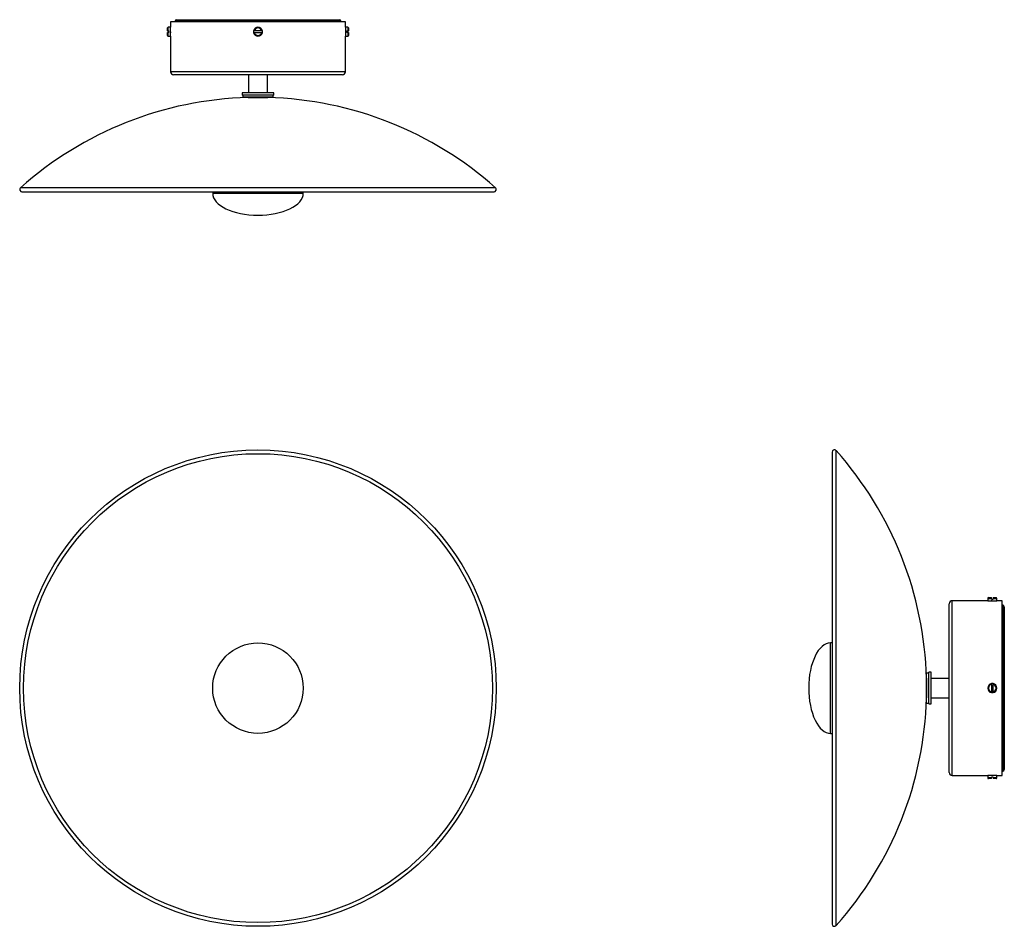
# Model space of a CAD drawing. Header units: millimetres. Extents: x -46 to 607, y -257 to 344.
import ezdxf

# ---------------------------------------------------------------- set-up
doc = ezdxf.new("R2010")
doc.units = ezdxf.units.MM

msp = doc.modelspace()

# ---------------------------------------------------------------- linework, layer by layer
at = {"color": 7, "linetype": 'Continuous', "lineweight": 25}
for p, q in [((54.41, 342.8), (54.41, 339.3)), ((112.41, 342.8), (54.41, 342.8)), ((57.41, 343.3), (57.41, 342.8)), ((58.41, 344.3), (166.41, 344.3)), ((170.41, 342.8), (112.41, 342.8)), ((167.41, 342.8), (167.41, 343.3)), ((170.41, 339.3), (170.41, 342.8)), ((52.41, 336.8), (52.41, 338.8)), ((52.41, 333.8), (52.41, 335.8)), ((54.41, 339.3), (52.91, 339.3)), ((52.91, 336.8), (53.41, 336.8)), ((53.41, 335.8), (52.91, 335.8)), ((52.91, 333.3), (54.41, 333.3)), ((53.41, 335.8), (53.41, 336.8)), ((54.41, 333.3), (54.41, 339.3)), ((54.41, 333.3), (54.41, 309.8)), ((114.86, 336.8), (109.96, 336.8)), ((109.96, 335.8), (114.86, 335.8)), ((171.91, 339.3), (170.41, 339.3)), ((170.41, 339.3), (170.41, 333.3)), ((170.41, 309.8), (170.41, 333.3)), ((170.41, 333.3), (171.91, 333.3)), ((171.41, 336.8), (171.91, 336.8)), ((171.41, 336.8), (171.41, 335.8)), ((171.91, 335.8), (171.41, 335.8)), ((172.41, 338.8), (172.41, 336.8)), ((172.41, 335.8), (172.41, 333.8)), ((112.41, 307.8), (56.41, 307.8)), ((106.06, 307.8), (106.06, 295.8)), ((168.41, 307.8), (112.41, 307.8)), ((118.76, 295.8), (118.76, 307.8)), ((101.91, 295.8), (101.91, 294.3)), ((121.42, 295.8), (101.91, 295.8)), ((121.42, 294.3), (101.91, 294.3)), ((102.41, 294.3), (102.41, 292.8)), ((122.91, 295.8), (121.42, 295.8)), ((122.91, 294.3), (121.42, 294.3)), ((122.41, 292.8), (122.41, 294.3)), ((122.91, 294.3), (122.91, 295.8)), ((122.41, 292.8), (102.41, 292.8)), ((105.91, 292.71), (112.41, 292.71)), ((106.06, 292.8), (106.06, 292.71)), ((112.41, 292.71), (118.91, 292.71)), ((118.76, 292.71), (118.76, 292.8)), ((-44.09, 230.18), (268.92, 230.18)), ((82.41, 230.18), (82.41, 230.09)), ((82.41, 230.09), (82.41, 229.09)), ((82.41, 230.09), (142.41, 230.09)), ((142.41, 230.09), (142.41, 230.18)), ((142.41, 229.09), (142.41, 230.09)), ((493.16, 57.43), (493.16, -255.57)), ((596.78, -39.07), (598.78, -39.07)), ((599.78, -39.07), (601.78, -39.07)), ((570.78, -155.07), (570.78, -43.07)), ((596.28, -41.07), (572.78, -41.07)), ((596.28, -39.57), (596.28, -41.07)), ((596.28, -41.07), (602.28, -41.07)), ((598.78, -40.07), (598.78, -39.57)), ((598.78, -40.07), (599.78, -40.07)), ((599.78, -39.57), (599.78, -40.07)), ((602.28, -41.07), (602.28, -39.57)), ((605.78, -41.07), (602.28, -41.07)), ((605.78, -157.07), (605.78, -41.07)), ((606.28, -44.07), (605.78, -44.07)), ((607.28, -45.07), (607.28, -153.07)), ((493.06, -69.07), (492.06, -69.07)), ((493.16, -69.07), (493.06, -69.07)), ((493.06, -69.07), (493.06, -129.07)), ((557.28, -89.07), (555.78, -89.07)), ((555.78, -109.07), (555.78, -89.07)), ((558.78, -88.57), (557.28, -88.57)), ((557.28, -93.68), (557.28, -88.57)), ((558.78, -93.68), (558.78, -88.57)), ((493.01, -93.21), (493.16, -93.2)), ((555.69, -92.57), (555.69, -105.57)), ((555.78, -92.72), (555.69, -92.72)), ((557.28, -109.57), (557.28, -93.68)), ((570.78, -92.72), (558.78, -92.72)), ((558.78, -109.57), (558.78, -93.68)), ((598.78, -96.62), (598.78, -101.52)), ((599.78, -101.52), (599.78, -96.62)), ((555.69, -105.42), (555.78, -105.42)), ((555.78, -109.07), (557.28, -109.07)), ((557.28, -109.57), (558.78, -109.57)), ((558.78, -105.42), (570.78, -105.42)), ((492.06, -129.07), (493.06, -129.07)), ((493.06, -129.07), (493.16, -129.07)), ((605.78, -154.07), (606.28, -154.07)), ((572.78, -157.07), (596.28, -157.07)), ((596.28, -157.07), (596.28, -158.57)), ((602.28, -157.07), (596.28, -157.07)), ((598.78, -159.07), (596.78, -159.07)), ((599.78, -158.07), (598.78, -158.07)), ((598.78, -158.57), (598.78, -158.07)), ((599.78, -158.07), (599.78, -158.57)), ((601.78, -159.07), (599.78, -159.07)), ((602.28, -157.07), (605.78, -157.07)), ((602.28, -158.57), (602.28, -157.07))]:
    msp.add_line(p, q, dxfattribs=at)
at = {"color": 8, "linetype": 'Continuous', "lineweight": 25}
for p, q in [((57.41, 343.3), (167.41, 343.3)), ((52.91, 336.8), (52.91, 339.3)), ((52.91, 333.3), (52.91, 335.8)), ((171.91, 339.3), (171.91, 336.8)), ((171.91, 335.8), (171.91, 333.3)), ((112.41, 309.8), (54.41, 309.8)), ((170.41, 309.8), (112.41, 309.8)), ((269.91, 232.8), (-45.09, 232.8)), ((136.68, 229.09), (82.41, 229.09)), ((142.41, 229.09), (136.68, 229.09)), ((495.78, -256.57), (495.78, 58.43)), ((572.78, -157.07), (572.78, -41.07)), ((596.28, -39.57), (598.78, -39.57)), ((599.78, -39.57), (602.28, -39.57)), ((606.28, -44.07), (606.28, -154.07)), ((492.06, -81.44), (492.06, -69.07)), ((492.06, -129.07), (492.06, -81.44)), ((598.78, -158.57), (596.28, -158.57)), ((602.28, -158.57), (599.78, -158.57))]:
    msp.add_line(p, q, dxfattribs=at)
at = {"color": 7, "linetype": 'Continuous', "lineweight": 25}
for radius in [158, 155.5, 30]:
    msp.add_circle((112.41, -99.07), radius, dxfattribs=at)
for centre, radius, start, end in [((58.41, 343.3), 1, 90, 180), ((166.41, 343.3), 1, 0, 90), ((52.91, 338.8), 0.5, 90, 180), ((52.91, 333.8), 0.5, 180, 270), ((112.41, 336.3), 3, 170.40593, 189.59407), ((112.41, 336.3), 3, 9.59407, 170.40593), ((112.41, 336.3), 3, 189.59407, 350.40593), ((112.41, 336.3), 2.5, 11.53696, 168.46304), ((112.41, 336.3), 2.5, 191.53696, 348.46304), ((112.41, 336.3), 3, 350.40593, 9.59407), ((171.91, 338.8), 0.5, 0, 90), ((171.91, 333.8), 0.5, 270, 0), ((56.41, 309.8), 2, 180, 270), ((168.41, 309.8), 2, 270, 0), ((112.41, 56.08), 236.72, 91.57347, 131.70892), ((112.41, 56.08), 236.72, 48.29108, 88.42653), ((-44.09, 231.68), 1.5, 131.70892, 270), ((268.92, 231.68), 1.5, 270, 48.29108), ((494.66, 57.43), 1.5, 41.70892, 180), ((319.06, -99.07), 236.72, 1.57347, 41.70892), ((596.78, -39.57), 0.5, 90, 180), ((601.78, -39.57), 0.5, 0, 90), ((572.78, -43.07), 2, 90, 180), ((599.28, 16.9), 58.02, 267.80459, 272.22253), ((606.28, -45.07), 1, 0, 90), ((599.28, -99.07), 3, 99.59407, 260.40593), ((599.28, -99.07), 2.5, 101.53696, 258.46304), ((599.28, -99.07), 3, 80.40593, 99.59407), ((599.28, -99.07), 3, 279.59407, 80.40593), ((599.28, -99.07), 2.5, 281.53696, 78.46304), ((599.28, -99.07), 3, 260.40593, 279.59407), ((319.06, -99.07), 236.72, 318.29108, 358.42653), ((572.78, -155.07), 2, 180, 270), ((606.28, -153.07), 1, 270, 0), ((596.78, -158.57), 0.5, 180, 270), ((599.28, -215.04), 58.02, 87.80459, 92.22253), ((601.78, -158.57), 0.5, 270, 0), ((494.66, -255.57), 1.5, 180, 318.29108)]:
    msp.add_arc(centre, radius, start, end, dxfattribs=at)
for centre, major_axis, start_param, end_param in [((112.41, 229.09), (30, 0), 3.141593, 4.712389), ((112.41, 229.09), (-30, 0), 1.570796, 3.141593), ((492.06, -99.07), (0, -30), 3.141593, 4.712389), ((492.06, -99.07), (0, 30), 1.570796, 3.141593)]:
    msp.add_ellipse(centre, major_axis=major_axis, ratio=0.483333, start_param=start_param, end_param=end_param, dxfattribs=at)
for points, knots in [([(52.41, 336.8), (52.41, 336.8), (52.41, 336.8), (52.44, 336.8), (52.53, 336.8), (52.66, 336.8), (52.8, 336.8), (52.88, 336.8), (52.91, 336.8)], [0, 0, 0, 0, 0.019119, 0.241271, 0.461497, 0.678216, 0.891451, 1, 1, 1, 1]), ([(52.91, 335.8), (52.86, 335.8), (52.76, 335.8), (52.61, 335.8), (52.49, 335.8), (52.42, 335.8), (52.42, 335.8), (52.41, 335.8)], [0, 0, 0, 0, 0.193482, 0.403471, 0.614887, 0.829075, 1, 1, 1, 1]), ([(54.41, 334.08), (54.41, 334.07), (54.41, 334.04), (54.42, 334.25), (54.44, 334.68), (54.45, 335.32), (54.46, 336.06), (54.46, 336.83), (54.44, 337.54), (54.43, 338.1), (54.42, 338.48), (54.41, 338.53), (54.41, 338.55)], [0, 0, 0, 0, 0.0369609, 0.1442535, 0.251576, 0.3589689, 0.4663629, 0.5736869, 0.680979, 0.7883271, 0.8957318, 1, 1, 1, 1]), ([(54.41, 336.3), (54.43, 336.07), (54.44, 335.82), (54.45, 335.62), (54.45, 335.61)], [0, 0, 0, 0, 0.958008, 1, 1, 1, 1]), ([(109.46, 336.8), (109.46, 336.8), (109.46, 336.8), (109.47, 336.8), (109.54, 336.8), (109.63, 336.8), (109.78, 336.8), (109.9, 336.8), (109.96, 336.8), (109.96, 336.8)], [0, 0, 0, 0, 0.00687, 0.216944, 0.343455, 0.557754, 0.771953, 0.988698, 1, 1, 1, 1]), ([(109.96, 335.8), (109.94, 335.8), (109.86, 335.8), (109.73, 335.8), (109.61, 335.8), (109.51, 335.8), (109.46, 335.8), (109.46, 335.8), (109.46, 335.8)], [0, 0, 0, 0, 0.077564, 0.299316, 0.518555, 0.656753, 0.867215, 1, 1, 1, 1]), ([(114.86, 336.8), (114.87, 336.8), (114.93, 336.8), (115.05, 336.8), (115.2, 336.8), (115.31, 336.8), (115.37, 336.8), (115.37, 336.8), (115.37, 336.8)], [0, 0, 0, 0, 0.019119, 0.241271, 0.461497, 0.678216, 0.891451, 1, 1, 1, 1]), ([(115.37, 335.8), (115.37, 335.8), (115.36, 335.8), (115.28, 335.8), (115.16, 335.8), (115.01, 335.8), (114.91, 335.8), (114.86, 335.8)], [0, 0, 0, 0, 0.1934824, 0.4034709, 0.6148866, 0.8290748, 1, 1, 1, 1]), ([(170.41, 338.52), (170.41, 338.53), (170.41, 338.56), (170.41, 338.35), (170.39, 337.92), (170.38, 337.28), (170.37, 336.54), (170.37, 335.78), (170.38, 335.07), (170.4, 334.5), (170.41, 334.12), (170.41, 334.08), (170.41, 334.05)], [0, 0, 0, 0, 0.036961, 0.144254, 0.251576, 0.358969, 0.466363, 0.573687, 0.680979, 0.788327, 0.895732, 1, 1, 1, 1]), ([(171.91, 336.8), (171.92, 336.8), (171.97, 336.8), (172.06, 336.8), (172.19, 336.8), (172.31, 336.8), (172.39, 336.8), (172.41, 336.8), (172.41, 336.8), (172.41, 336.8)], [0, 0, 0, 0, 0.00687, 0.216944, 0.343455, 0.557754, 0.771953, 0.988698, 1, 1, 1, 1]), ([(172.41, 335.8), (172.41, 335.8), (172.41, 335.8), (172.37, 335.8), (172.28, 335.8), (172.16, 335.8), (172.04, 335.8), (171.95, 335.8), (171.91, 335.8)], [0, 0, 0, 0, 0.0775641, 0.2993157, 0.5185554, 0.6567533, 0.867215, 1, 1, 1, 1]), ([(598.78, -39.57), (598.78, -39.52), (598.78, -39.41), (598.78, -39.26), (598.78, -39.15), (598.78, -39.08), (598.78, -39.07), (598.78, -39.07)], [0, 0, 0, 0, 0.1934824, 0.4034709, 0.6148866, 0.8290748, 1, 1, 1, 1]), ([(599.78, -39.07), (599.78, -39.07), (599.78, -39.07), (599.78, -39.09), (599.78, -39.18), (599.78, -39.32), (599.78, -39.46), (599.78, -39.54), (599.78, -39.57)], [0, 0, 0, 0, 0.019119, 0.241271, 0.461497, 0.678216, 0.891451, 1, 1, 1, 1]), ([(599.28, -41.07), (599.04, -41.08), (598.8, -41.09), (598.59, -41.11), (598.58, -41.11)], [0, 0, 0, 0, 0.939989, 1, 1, 1, 1]), ([(493, -91.45), (493, -91.45), (493.06, -91.43), (493.11, -91.43), (493.16, -91.44)], [0, 0, 0, 0, 0.050652, 1, 1, 1, 1]), ([(598.78, -96.62), (598.78, -96.6), (598.78, -96.52), (598.78, -96.39), (598.78, -96.26), (598.78, -96.17), (598.78, -96.12), (598.78, -96.11), (598.78, -96.11)], [0, 0, 0, 0, 0.0775641, 0.2993157, 0.5185554, 0.6567533, 0.867215, 1, 1, 1, 1]), ([(599.78, -96.11), (599.78, -96.11), (599.78, -96.11), (599.78, -96.13), (599.78, -96.19), (599.78, -96.29), (599.78, -96.44), (599.78, -96.56), (599.78, -96.62), (599.78, -96.62)], [0, 0, 0, 0, 0.00687, 0.216944, 0.343455, 0.557754, 0.771953, 0.988698, 1, 1, 1, 1]), ([(598.78, -102.03), (598.78, -102.02), (598.78, -102.01), (598.78, -101.93), (598.78, -101.81), (598.78, -101.66), (598.78, -101.56), (598.78, -101.52)], [0, 0, 0, 0, 0.193482, 0.403471, 0.614887, 0.829075, 1, 1, 1, 1]), ([(599.78, -101.52), (599.78, -101.52), (599.78, -101.59), (599.78, -101.71), (599.78, -101.86), (599.78, -101.97), (599.78, -102.02), (599.78, -102.03), (599.78, -102.03)], [0, 0, 0, 0, 0.019119, 0.241271, 0.461497, 0.678216, 0.891451, 1, 1, 1, 1]), ([(598.78, -159.07), (598.78, -159.07), (598.78, -159.07), (598.78, -159.02), (598.78, -158.93), (598.78, -158.81), (598.78, -158.69), (598.78, -158.6), (598.78, -158.57)], [0, 0, 0, 0, 0.077564, 0.299316, 0.518555, 0.656753, 0.867215, 1, 1, 1, 1]), ([(599.78, -158.57), (599.78, -158.57), (599.78, -158.63), (599.78, -158.72), (599.78, -158.85), (599.78, -158.96), (599.78, -159.05), (599.78, -159.07), (599.78, -159.07), (599.78, -159.07)], [0, 0, 0, 0, 0.00687, 0.216944, 0.343455, 0.557754, 0.771953, 0.988698, 1, 1, 1, 1])]:
    msp.add_open_spline(points, degree=3, knots=knots, dxfattribs=at)

doc.saveas('drawing.dxf')
